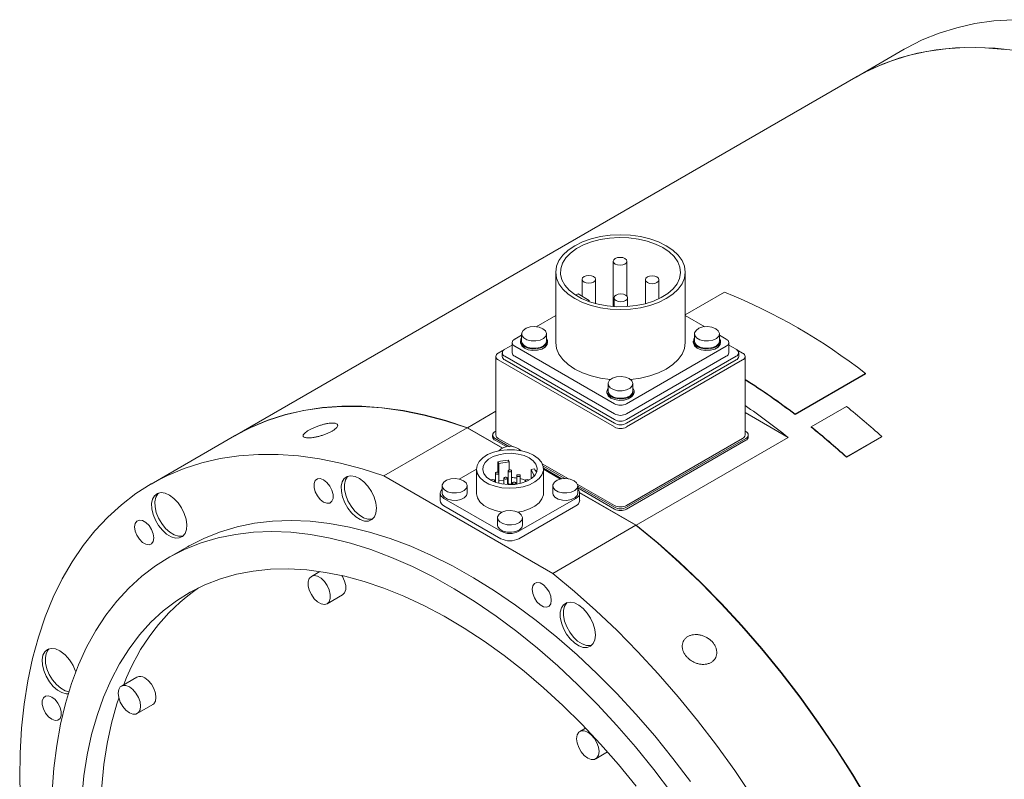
# Model space of a CAD drawing. Header units: millimetres. Extents: x 120 to 1605, y 63 to 1138.
# Tile 4 of 5: x 1102 to 1319, y 970 to 1138. Entities that reach past the tile are written whole.
import ezdxf

# ---------------------------------------------------------------- set-up
doc = ezdxf.new("R2010")
doc.units = ezdxf.units.MM
doc.header["$LTSCALE"] = 4

msp = doc.modelspace()

# ---------------------------------------------------------------- linework, layer by layer
at = {"color": 7, "linetype": 'Continuous', "lineweight": 15}
for p, q in [((1296.9, 1131.1), (1286.29, 1124.97)), ((1286.22, 1124.93), (1149.18, 1045.82)), ((1232.73, 1084.33), (1232.73, 1074.33)), ((1235.73, 1076.65), (1235.73, 1084.33)), ((1220.01, 1081.92), (1220.01, 1066.37)), ((1225.82, 1080.34), (1225.82, 1076.62)), ((1228.82, 1074.96), (1228.82, 1080.34)), ((1239.8, 1080.24), (1239.8, 1074.96)), ((1242.8, 1076.05), (1242.8, 1080.24)), ((1248.61, 1066.37), (1248.61, 1081.92)), ((1224.94, 1077.13), (1224.42, 1076.83)), ((1227.41, 1075.7), (1224.94, 1077.13)), ((1227.09, 1075.51), (1227.41, 1075.7)), ((1227.41, 1075.7), (1227.41, 1075.39)), ((1232.89, 1076.26), (1232.89, 1074.32)), ((1235.89, 1074.33), (1235.89, 1076.26)), ((1248.61, 1072.52), (1257.28, 1077.52)), ((1220.01, 1072.36), (1215.71, 1069.88)), ((1252.91, 1069.88), (1248.61, 1072.36)), ((1212.49, 1068.02), (1210.96, 1067.14)), ((1212.49, 1068.31), (1212.49, 1066.68)), ((1217.99, 1066.68), (1217.99, 1068.31)), ((1250.63, 1068.31), (1250.63, 1066.68)), ((1256.13, 1066.68), (1256.13, 1068.31)), ((1257.66, 1067.14), (1256.13, 1068.02)), ((1208.75, 1064.88), (1207.35, 1064.07)), ((1210.41, 1065.84), (1208.77, 1064.89)), ((1210.41, 1066.37), (1210.41, 1064.12)), ((1210.96, 1065.6), (1232.98, 1052.89)), ((1212.24, 1066.68), (1212.24, 1066.37)), ((1218.24, 1066.37), (1218.24, 1066.68)), ((1235.64, 1052.89), (1257.66, 1065.6)), ((1250.38, 1066.68), (1250.38, 1066.37)), ((1256.38, 1066.37), (1256.38, 1066.68)), ((1258.21, 1064.12), (1258.21, 1066.37)), ((1259.85, 1064.89), (1258.21, 1065.84)), ((1261.26, 1064.07), (1259.87, 1064.88)), ((1206.8, 1063.31), (1206.8, 1046)), ((1207.35, 1062.54), (1232.98, 1047.75)), ((1208.22, 1064.12), (1208.22, 1063.31)), ((1208.77, 1063.36), (1232.98, 1049.38)), ((1208.77, 1062.54), (1232.98, 1048.56)), ((1210.96, 1063.36), (1232.98, 1050.64)), ((1235.64, 1050.64), (1257.66, 1063.36)), ((1235.64, 1049.38), (1259.85, 1063.36)), ((1235.64, 1048.56), (1259.85, 1062.54)), ((1235.64, 1047.75), (1261.26, 1062.54)), ((1260.4, 1063.31), (1260.4, 1064.12)), ((1261.81, 1046), (1261.81, 1063.31)), ((1288.4, 1059.47), (1272.85, 1050.49)), ((1288.41, 1059.55), (1272.86, 1050.57)), ((1288.4, 1059.47), (1288.41, 1059.55)), ((1231.56, 1057.3), (1231.56, 1055.67)), ((1237.06, 1055.67), (1237.06, 1057.3)), ((1231.31, 1055.67), (1231.31, 1055.36)), ((1237.31, 1055.36), (1237.31, 1055.67)), ((1276.4, 1047.8), (1284.17, 1052.29)), ((1206.8, 1051.21), (1200.55, 1047.6)), ((1271.32, 1045.45), (1261.81, 1050.94)), ((1272.85, 1050.49), (1272.86, 1050.57)), ((1200.48, 1047.56), (1182.1, 1036.95)), ((1200.48, 1047.56), (1208.25, 1043.08)), ((1208.33, 1043.11), (1200.55, 1047.6)), ((1276.38, 1047.73), (1276.4, 1047.8)), ((1149.11, 1045.78), (1130.73, 1035.17)), ((1206.1, 1046), (1206.1, 1045.59)), ((1206.8, 1046.85), (1206.65, 1046.76)), ((1206.65, 1045.23), (1209.81, 1043.4)), ((1207.35, 1045.23), (1210.6, 1043.35)), ((1235.64, 1030.43), (1261.26, 1045.23)), ((1235.64, 1030.03), (1261.97, 1045.23)), ((1237.8, 1026.1), (1271.32, 1045.45)), ((1261.97, 1046.76), (1261.81, 1046.85)), ((1262.52, 1045.59), (1262.52, 1046)), ((1291.94, 1045.58), (1284.16, 1041.09)), ((1291.96, 1045.65), (1284.18, 1041.16)), ((1291.94, 1045.58), (1291.96, 1045.65)), ((1206.65, 1044.82), (1209.2, 1043.35)), ((1235.64, 1029.62), (1261.97, 1044.82)), ((1284.16, 1041.09), (1284.18, 1041.16)), ((1207.26, 1040.08), (1207.26, 1037.74)), ((1207.26, 1040.08), (1207.44, 1039.69)), ((1207.44, 1039.69), (1209.71, 1040.04)), ((1207.44, 1039.69), (1207.44, 1037.62)), ((1209.71, 1040.04), (1209.53, 1040.43)), ((1209.71, 1040.04), (1209.71, 1038.27)), ((1217.04, 1039.64), (1222.81, 1036.31)), ((1217.23, 1039.12), (1222.01, 1036.36)), ((1217.31, 1038.67), (1221.4, 1036.3)), ((1182.1, 1036.95), (1219.35, 1015.45)), ((1202.51, 1038.42), (1198.74, 1036.24)), ((1202.51, 1038.49), (1202.51, 1033.14)), ((1206.71, 1037.55), (1206.71, 1035.56)), ((1207.46, 1035.33), (1207.46, 1037.55)), ((1208.6, 1036.46), (1208.6, 1035.11)), ((1209.35, 1035.04), (1209.35, 1036.46)), ((1209.54, 1038.09), (1209.54, 1035.32)), ((1210.29, 1035.32), (1210.29, 1038.09)), ((1211.43, 1037), (1211.43, 1035.13)), ((1212.18, 1035.28), (1212.18, 1037)), ((1214.61, 1038.4), (1215.29, 1038.51)), ((1215.22, 1037.09), (1214.61, 1038.4)), ((1214.61, 1038.4), (1214.61, 1036.33)), ((1215.43, 1037.13), (1215.22, 1037.09)), ((1215.22, 1037.09), (1215.22, 1036.87)), ((1217.31, 1033.14), (1217.31, 1038.49)), ((1221.08, 1036.24), (1217.31, 1038.42)), ((1194.96, 1034.77), (1194.96, 1033.14)), ((1200.46, 1033.14), (1200.46, 1034.77)), ((1206.49, 1035.98), (1206.71, 1036.06)), ((1206.51, 1035.63), (1206.51, 1035.91)), ((1207.46, 1035.85), (1208.6, 1036.03)), ((1209.35, 1036.15), (1209.54, 1036.18)), ((1210.48, 1035.37), (1210.48, 1035.04)), ((1211.23, 1035.11), (1211.23, 1035.37)), ((1213.31, 1035.91), (1213.31, 1035.63)), ((1219.37, 1034.77), (1219.37, 1033.14)), ((1224.78, 1035.17), (1232.98, 1030.43)), ((1224.87, 1033.14), (1224.87, 1034.77)), ((1224.87, 1034.71), (1232.98, 1030.03)), ((1224.87, 1034.3), (1232.98, 1029.62)), ((1194.53, 1033.14), (1194.53, 1031.5)), ((1237.8, 1026.1), (1225.28, 1033.33)), ((1225.3, 1033.24), (1237.73, 1026.06)), ((1225.3, 1031.5), (1225.3, 1033.14)), ((1195.35, 1031.99), (1207.93, 1024.73)), ((1195.35, 1030.36), (1207.93, 1023.1)), ((1211.89, 1024.73), (1224.48, 1031.99)), ((1211.89, 1023.1), (1224.48, 1030.36)), ((1207.16, 1027.72), (1207.16, 1026.09)), ((1212.66, 1026.09), (1212.66, 1027.72)), ((1219.35, 1015.45), (1237.73, 1026.06)), ((1138.73, 1021.31), (1134.48, 1018.86)), ((1167.97, 1015.87), (1166.09, 1014.79)), ((1172.98, 1014.73), (1172.83, 1014.97)), ((1169.59, 1008.72), (1172.98, 1010.68)), ((1127.58, 992.55), (1124.18, 990.59)), ((1127.68, 984.53), (1131.08, 986.49)), ((1226.61, 981.3), (1225.35, 980.58)), ((1228.85, 974.51), (1231.48, 976.03))]:
    msp.add_line(p, q, dxfattribs=at)
at = {"color": 7, "linetype": 'Continuous', "lineweight": 15, "flags": 128}
for points in [[(1296.9, 1131.1), (1297.33, 1131.34), (1300.89, 1133.16), (1304.62, 1134.67), (1308.51, 1135.87), (1312.53, 1136.77), (1316.69, 1137.36), (1320.97, 1137.63)], [(1286.22, 1124.93), (1286.65, 1125.18), (1290.22, 1126.99), (1293.95, 1128.5), (1297.83, 1129.71), (1301.85, 1130.61), (1306.01, 1131.19), (1310.29, 1131.47), (1314.69, 1131.43), (1319.18, 1131.08)], [(1321.53, 1130.83), (1316.99, 1131.34), (1312.55, 1131.53), (1308.21, 1131.41), (1303.99, 1130.98), (1299.89, 1130.24), (1295.94, 1129.19), (1292.13, 1127.83), (1288.48, 1126.16), (1286.29, 1124.97)], [(1244.42, 1087.76), (1242.71, 1088.6), (1240.8, 1089.28), (1238.73, 1089.77), (1236.55, 1090.08), (1234.31, 1090.18), (1232.07, 1090.08), (1229.89, 1089.77), (1227.82, 1089.28), (1225.9, 1088.6), (1224.2, 1087.76), (1222.74, 1086.78), (1221.57, 1085.67), (1220.71, 1084.47), (1220.19, 1083.21), (1220.01, 1081.92), (1220.19, 1080.63), (1220.71, 1079.37), (1221.57, 1078.18), (1222.74, 1077.07), (1224.2, 1076.09), (1225.9, 1075.24), (1227.82, 1074.57), (1229.89, 1074.07), (1232.07, 1073.77), (1234.31, 1073.67), (1236.55, 1073.77), (1238.73, 1074.07), (1240.8, 1074.57), (1242.71, 1075.24), (1244.42, 1076.09), (1245.88, 1077.07), (1247.05, 1078.18), (1247.91, 1079.37), (1248.43, 1080.63), (1248.61, 1081.92), (1248.43, 1083.21), (1247.91, 1084.47), (1247.05, 1085.67), (1245.88, 1086.78), (1244.42, 1087.76)], [(1243.68, 1087.33), (1242.05, 1088.13), (1240.23, 1088.77), (1238.25, 1089.23), (1236.17, 1089.5), (1234.04, 1089.57), (1231.92, 1089.45), (1229.86, 1089.13), (1227.92, 1088.62), (1226.14, 1087.94), (1224.57, 1087.11), (1223.26, 1086.14), (1222.23, 1085.06), (1221.51, 1083.9), (1221.13, 1082.69), (1221.08, 1081.46), (1221.38, 1080.24), (1222.02, 1079.07), (1222.97, 1077.97), (1224.22, 1076.97), (1225.72, 1076.1), (1227.45, 1075.38), (1229.36, 1074.83), (1231.4, 1074.46), (1233.51, 1074.29), (1235.64, 1074.31), (1237.74, 1074.53), (1239.75, 1074.95), (1241.61, 1075.54), (1243.29, 1076.3), (1244.74, 1077.21), (1245.92, 1078.23), (1246.79, 1079.36), (1247.34, 1080.54), (1247.56, 1081.77), (1247.43, 1083), (1246.96, 1084.2), (1246.16, 1085.34), (1245.06, 1086.39), (1243.68, 1087.33)], [(1235.29, 1084.94), (1234.8, 1085.13), (1234.23, 1085.19), (1233.65, 1085.13), (1233.17, 1084.94), (1232.84, 1084.66), (1232.73, 1084.33), (1232.84, 1083.99), (1233.17, 1083.71), (1233.65, 1083.53), (1234.23, 1083.46), (1234.8, 1083.53), (1235.29, 1083.71), (1235.61, 1083.99), (1235.73, 1084.33), (1235.61, 1084.66), (1235.29, 1084.94)], [(1228.38, 1080.95), (1227.89, 1081.14), (1227.32, 1081.2), (1226.75, 1081.14), (1226.26, 1080.95), (1225.93, 1080.67), (1225.82, 1080.34), (1225.93, 1080.01), (1226.26, 1079.72), (1226.75, 1079.54), (1227.32, 1079.47), (1227.89, 1079.54), (1228.38, 1079.72), (1228.71, 1080.01), (1228.82, 1080.34), (1228.71, 1080.67), (1228.38, 1080.95)], [(1242.36, 1080.86), (1241.87, 1081.04), (1241.3, 1081.11), (1240.72, 1081.04), (1240.24, 1080.86), (1239.91, 1080.57), (1239.8, 1080.24), (1239.91, 1079.91), (1240.24, 1079.63), (1240.72, 1079.44), (1241.3, 1079.38), (1241.87, 1079.44), (1242.36, 1079.63), (1242.68, 1079.91), (1242.8, 1080.24), (1242.68, 1080.57), (1242.36, 1080.86)], [(1235.45, 1076.87), (1234.96, 1077.06), (1234.39, 1077.12), (1233.82, 1077.06), (1233.33, 1076.87), (1233, 1076.59), (1232.89, 1076.26), (1233, 1075.92), (1233.33, 1075.64), (1233.82, 1075.46), (1234.39, 1075.39), (1234.96, 1075.46), (1235.45, 1075.64), (1235.78, 1075.92), (1235.89, 1076.26), (1235.78, 1076.59), (1235.45, 1076.87)], [(1217.18, 1069.43), (1216.35, 1069.76), (1215.37, 1069.9), (1214.36, 1069.82), (1213.48, 1069.53), (1212.84, 1069.08), (1212.51, 1068.53), (1212.56, 1067.95), (1212.97, 1067.41), (1213.68, 1067), (1214.61, 1066.77), (1215.62, 1066.74), (1216.58, 1066.92), (1217.35, 1067.3), (1217.85, 1067.81), (1217.99, 1068.38), (1217.75, 1068.95), (1217.18, 1069.43)], [(1255.32, 1069.43), (1254.49, 1069.76), (1253.51, 1069.9), (1252.51, 1069.82), (1251.62, 1069.53), (1250.98, 1069.08), (1250.66, 1068.53), (1250.7, 1067.95), (1251.11, 1067.41), (1251.83, 1067), (1252.75, 1066.77), (1253.76, 1066.74), (1254.72, 1066.92), (1255.5, 1067.3), (1255.99, 1067.81), (1256.13, 1068.38), (1255.9, 1068.95), (1255.32, 1069.43)], [(1212.49, 1067.37), (1212.34, 1067.13), (1212.25, 1066.53), (1212.52, 1065.95), (1213.12, 1065.45), (1213.97, 1065.11), (1214.98, 1064.95), (1216.01, 1065.01), (1216.96, 1065.26), (1217.7, 1065.69), (1218.14, 1066.23), (1218.23, 1066.83), (1217.99, 1067.37)], [(1250.63, 1067.37), (1250.48, 1067.13), (1250.39, 1066.53), (1250.66, 1065.95), (1251.26, 1065.45), (1252.11, 1065.11), (1253.12, 1064.95), (1254.16, 1065.01), (1255.1, 1065.26), (1255.84, 1065.69), (1256.28, 1066.23), (1256.37, 1066.83), (1256.13, 1067.37)], [(1212.24, 1066.37), (1212.25, 1066.22), (1212.52, 1065.64), (1213.12, 1065.14), (1213.97, 1064.8), (1214.98, 1064.64), (1216.01, 1064.7), (1216.96, 1064.95), (1217.7, 1065.37), (1218.14, 1065.92), (1218.24, 1066.37)], [(1212.49, 1066.68), (1212.56, 1066.32), (1212.97, 1065.78), (1213.68, 1065.37), (1214.61, 1065.13), (1215.62, 1065.11), (1216.58, 1065.29), (1217.35, 1065.66), (1217.85, 1066.17), (1217.99, 1066.68)], [(1220.01, 1066.37), (1220.19, 1065.08), (1220.71, 1063.82), (1221.57, 1062.62), (1222.74, 1061.52), (1224.2, 1060.53), (1225.9, 1059.69), (1227.82, 1059.01), (1229.89, 1058.52), (1232.06, 1058.22)], [(1236.56, 1058.22), (1238.73, 1058.52), (1240.8, 1059.01), (1242.71, 1059.69), (1244.42, 1060.53), (1245.88, 1061.52), (1247.05, 1062.62), (1247.91, 1063.82), (1248.43, 1065.08), (1248.61, 1066.37)], [(1250.38, 1066.37), (1250.39, 1066.22), (1250.66, 1065.64), (1251.26, 1065.14), (1252.11, 1064.8), (1253.12, 1064.64), (1254.16, 1064.7), (1255.1, 1064.95), (1255.84, 1065.37), (1256.28, 1065.92), (1256.38, 1066.37)], [(1250.63, 1066.68), (1250.7, 1066.32), (1251.11, 1065.78), (1251.83, 1065.37), (1252.75, 1065.13), (1253.76, 1065.11), (1254.72, 1065.29), (1255.5, 1065.66), (1255.99, 1066.17), (1256.13, 1066.68)], [(1236.25, 1058.42), (1235.42, 1058.75), (1234.44, 1058.89), (1233.44, 1058.81), (1232.55, 1058.52), (1231.91, 1058.07), (1231.59, 1057.52), (1231.63, 1056.94), (1232.04, 1056.41), (1232.76, 1055.99), (1233.68, 1055.76), (1234.69, 1055.73), (1235.65, 1055.92), (1236.42, 1056.29), (1236.92, 1056.8), (1237.06, 1057.38), (1236.82, 1057.94), (1236.25, 1058.42)], [(1231.56, 1056.36), (1231.41, 1056.12), (1231.32, 1055.52), (1231.59, 1054.94), (1232.19, 1054.44), (1233.04, 1054.1), (1234.05, 1053.94), (1235.09, 1054), (1236.03, 1054.25), (1236.77, 1054.68), (1237.21, 1055.22), (1237.3, 1055.82), (1237.06, 1056.36)], [(1231.31, 1055.36), (1231.32, 1055.21), (1231.59, 1054.63), (1232.19, 1054.13), (1233.04, 1053.79), (1234.05, 1053.63), (1235.09, 1053.69), (1236.03, 1053.94), (1236.77, 1054.37), (1237.21, 1054.91), (1237.31, 1055.36)], [(1231.56, 1055.67), (1231.63, 1055.31), (1232.04, 1054.77), (1232.76, 1054.36), (1233.68, 1054.12), (1234.69, 1054.1), (1235.65, 1054.28), (1236.42, 1054.66), (1236.92, 1055.16), (1237.06, 1055.67)], [(1149.11, 1045.78), (1149.16, 1045.81), (1152.72, 1047.66), (1156.44, 1049.21), (1160.32, 1050.45), (1164.34, 1051.38), (1168.5, 1052), (1172.78, 1052.31), (1177.18, 1052.3), (1181.68, 1051.97), (1186.27, 1051.34), (1190.94, 1050.39), (1195.68, 1049.13), (1200.48, 1047.56)], [(1200.55, 1047.6), (1195.75, 1049.17), (1191.01, 1050.43), (1186.34, 1051.38), (1181.75, 1052.01), (1177.25, 1052.34), (1172.85, 1052.35), (1168.57, 1052.04), (1164.41, 1051.42), (1160.39, 1050.49), (1156.51, 1049.25), (1152.79, 1047.7), (1149.23, 1045.85), (1149.18, 1045.82)], [(1101.89, 964.42), (1101.73, 970.18), (1101.81, 975.8), (1102.14, 981.27), (1102.71, 986.58), (1103.52, 991.7), (1104.57, 996.64), (1105.86, 1001.37), (1107.38, 1005.88), (1109.13, 1010.17), (1111.1, 1014.22), (1113.3, 1018.03), (1115.71, 1021.58), (1118.33, 1024.86), (1121.16, 1027.87), (1124.18, 1030.6), (1127.38, 1033.05), (1130.77, 1035.2), (1134.33, 1037.05), (1138.06, 1038.6), (1141.93, 1039.84), (1145.96, 1040.77), (1150.11, 1041.39), (1154.4, 1041.69), (1158.79, 1041.68), (1163.29, 1041.36), (1167.88, 1040.72), (1172.56, 1039.77), (1177.3, 1038.52), (1182.1, 1036.95)], [(1215.15, 1041.51), (1213.9, 1042.09), (1212.47, 1042.5), (1210.91, 1042.72), (1209.31, 1042.74), (1207.74, 1042.57), (1206.27, 1042.2), (1204.97, 1041.67), (1203.9, 1040.98), (1203.12, 1040.17), (1202.65, 1039.29), (1202.52, 1038.37), (1202.73, 1037.45), (1203.28, 1036.59), (1204.15, 1035.81), (1205.28, 1035.16), (1206.63, 1034.66), (1208.13, 1034.34), (1209.71, 1034.22), (1211.31, 1034.29), (1212.84, 1034.56), (1214.23, 1035.02), (1215.42, 1035.63), (1216.36, 1036.38), (1216.99, 1037.23), (1217.29, 1038.14), (1217.25, 1039.06), (1216.86, 1039.96), (1216.15, 1040.79), (1215.15, 1041.51)], [(1214.16, 1040.93), (1213.02, 1041.45), (1211.7, 1041.79), (1210.28, 1041.94), (1208.83, 1041.89), (1207.45, 1041.64), (1206.21, 1041.21), (1205.19, 1040.62), (1204.44, 1039.91), (1204.01, 1039.11), (1203.92, 1038.28), (1204.19, 1037.46), (1204.78, 1036.69), (1205.67, 1036.04), (1206.81, 1035.52), (1208.13, 1035.18), (1209.55, 1035.03), (1211, 1035.08), (1212.38, 1035.33), (1213.61, 1035.76), (1214.64, 1036.35), (1215.39, 1037.06), (1215.82, 1037.86), (1215.9, 1038.69), (1215.64, 1039.52), (1215.05, 1040.28), (1214.16, 1040.93)], [(1179.93, 1032.28), (1179.34, 1033.52), (1178.58, 1034.66), (1177.69, 1035.63), (1176.73, 1036.37), (1175.76, 1036.84), (1174.83, 1037), (1174.02, 1036.85), (1173.37, 1036.39), (1172.92, 1035.65), (1172.7, 1034.68), (1172.72, 1033.54), (1172.98, 1032.31), (1173.47, 1031.05), (1174.15, 1029.85), (1174.98, 1028.79), (1175.92, 1027.93), (1176.89, 1027.32), (1177.84, 1027), (1178.72, 1027), (1179.45, 1027.31), (1180.01, 1027.91), (1180.35, 1028.77), (1180.45, 1029.83), (1180.31, 1031.03), (1179.93, 1032.28)], [(1174.19, 1036.91), (1174.08, 1036.79), (1173.63, 1036.06), (1173.4, 1035.09), (1173.42, 1033.95), (1173.69, 1032.72), (1174.17, 1031.46), (1174.86, 1030.26), (1175.69, 1029.2), (1176.62, 1028.33), (1177.6, 1027.73), (1178.55, 1027.41), (1179.42, 1027.41), (1179.64, 1027.46)], [(1207.35, 1037.7), (1207.23, 1037.75), (1207.08, 1037.76), (1206.94, 1037.75), (1206.82, 1037.7), (1206.74, 1037.63), (1206.71, 1037.55), (1206.74, 1037.47), (1206.82, 1037.4), (1206.94, 1037.35), (1207.08, 1037.33), (1207.23, 1037.35), (1207.35, 1037.4), (1207.43, 1037.47), (1207.46, 1037.55), (1207.43, 1037.63), (1207.35, 1037.7)], [(1209.24, 1036.61), (1209.11, 1036.66), (1208.97, 1036.67), (1208.83, 1036.66), (1208.7, 1036.61), (1208.62, 1036.54), (1208.6, 1036.46), (1208.62, 1036.38), (1208.7, 1036.31), (1208.83, 1036.26), (1208.97, 1036.24), (1209.11, 1036.26), (1209.24, 1036.31), (1209.32, 1036.38), (1209.35, 1036.46), (1209.32, 1036.54), (1209.24, 1036.61)], [(1210.18, 1038.25), (1210.06, 1038.29), (1209.91, 1038.31), (1209.77, 1038.29), (1209.65, 1038.25), (1209.57, 1038.18), (1209.54, 1038.09), (1209.57, 1038.01), (1209.65, 1037.94), (1209.77, 1037.89), (1209.91, 1037.88), (1210.06, 1037.89), (1210.18, 1037.94), (1210.26, 1038.01), (1210.29, 1038.09), (1210.26, 1038.18), (1210.18, 1038.25)], [(1212.07, 1037.16), (1211.95, 1037.2), (1211.8, 1037.22), (1211.66, 1037.2), (1211.54, 1037.16), (1211.46, 1037.09), (1211.43, 1037), (1211.46, 1036.92), (1211.54, 1036.85), (1211.66, 1036.8), (1211.8, 1036.79), (1211.95, 1036.8), (1212.07, 1036.85), (1212.15, 1036.92), (1212.18, 1037), (1212.15, 1037.09), (1212.07, 1037.16)], [(1170.64, 1033.8), (1170.16, 1034.72), (1169.52, 1035.52), (1168.8, 1036.09), (1168.07, 1036.36), (1167.43, 1036.3), (1166.96, 1035.92), (1166.71, 1035.27), (1166.71, 1034.42), (1166.96, 1033.47), (1167.43, 1032.55), (1168.07, 1031.75), (1168.8, 1031.19), (1169.52, 1030.91), (1170.16, 1030.97), (1170.64, 1031.35), (1170.89, 1032), (1170.89, 1032.85), (1170.64, 1033.8)], [(1199.65, 1035.89), (1198.82, 1036.22), (1197.84, 1036.36), (1196.84, 1036.28), (1195.95, 1035.99), (1195.31, 1035.54), (1194.99, 1034.99), (1195.03, 1034.41), (1195.44, 1033.87), (1196.16, 1033.46), (1197.08, 1033.23), (1198.09, 1033.2), (1199.05, 1033.38), (1199.83, 1033.76), (1200.32, 1034.27), (1200.46, 1034.84), (1200.23, 1035.41), (1199.65, 1035.89)], [(1206.4, 1036.07), (1206.28, 1036.11), (1206.14, 1036.13), (1205.99, 1036.11), (1205.87, 1036.07), (1205.79, 1036), (1205.78, 1035.98)], [(1206.3, 1035.72), (1206.4, 1035.76), (1206.48, 1035.83), (1206.51, 1035.91), (1206.48, 1036), (1206.4, 1036.07)], [(1209.54, 1035.32), (1209.57, 1035.23), (1209.65, 1035.16), (1209.77, 1035.12), (1209.91, 1035.1), (1210.06, 1035.12), (1210.18, 1035.16), (1210.26, 1035.23), (1210.29, 1035.32)], [(1211.12, 1035.52), (1211, 1035.57), (1210.86, 1035.59), (1210.71, 1035.57), (1210.59, 1035.52), (1210.51, 1035.45), (1210.48, 1035.37), (1210.51, 1035.29), (1210.59, 1035.22), (1210.71, 1035.17), (1210.86, 1035.15), (1211, 1035.17), (1211.12, 1035.22), (1211.2, 1035.29), (1211.23, 1035.37), (1211.2, 1035.45), (1211.12, 1035.52)], [(1212.18, 1036.35), (1212.91, 1036.14), (1213.33, 1035.98)], [(1213.96, 1036.07), (1213.83, 1036.11), (1213.69, 1036.13), (1213.55, 1036.11), (1213.42, 1036.07), (1213.34, 1036), (1213.31, 1035.91), (1213.34, 1035.83), (1213.42, 1035.76), (1213.52, 1035.72)], [(1214.05, 1035.98), (1214.04, 1036), (1213.96, 1036.07)], [(1224.06, 1035.89), (1223.23, 1036.22), (1222.25, 1036.36), (1221.24, 1036.28), (1220.36, 1035.99), (1219.72, 1035.54), (1219.4, 1034.99), (1219.44, 1034.41), (1219.85, 1033.87), (1220.56, 1033.46), (1221.49, 1033.23), (1222.5, 1033.2), (1223.46, 1033.38), (1224.23, 1033.76), (1224.73, 1034.27), (1224.87, 1034.84), (1224.63, 1035.41), (1224.06, 1035.89)], [(1136.67, 1031.01), (1135.77, 1031.96), (1134.8, 1032.68), (1133.83, 1033.12), (1132.92, 1033.26), (1132.12, 1033.08), (1131.48, 1032.59), (1131.05, 1031.84), (1130.85, 1030.85), (1130.89, 1029.7), (1131.17, 1028.46), (1131.67, 1027.21), (1132.37, 1026.02), (1133.21, 1024.97), (1134.15, 1024.12), (1135.13, 1023.54), (1136.08, 1023.25), (1136.94, 1023.27), (1137.67, 1023.6), (1138.21, 1024.23), (1138.53, 1025.11), (1138.61, 1026.18), (1138.44, 1027.39), (1138.05, 1028.64), (1137.44, 1029.88), (1136.67, 1031.01)], [(1132.35, 1033.17), (1132.19, 1033), (1131.76, 1032.24), (1131.55, 1031.26), (1131.59, 1030.11), (1131.88, 1028.87), (1132.38, 1027.62), (1133.08, 1026.43), (1133.92, 1025.38), (1134.86, 1024.53), (1135.84, 1023.95), (1136.78, 1023.65), (1137.65, 1023.68), (1137.8, 1023.72)], [(1194.96, 1034), (1194.74, 1033.76), (1194.58, 1033.45), (1194.53, 1033.14), (1194.58, 1032.82), (1194.74, 1032.52), (1195, 1032.24), (1195.35, 1031.99)], [(1194.96, 1033.14), (1195.03, 1032.77), (1195.44, 1032.24), (1196.16, 1031.83), (1197.08, 1031.59), (1198.09, 1031.56), (1199.05, 1031.75), (1199.83, 1032.12), (1200.32, 1032.63), (1200.46, 1033.14)], [(1202.51, 1033.14), (1202.52, 1033.02), (1202.73, 1032.11), (1203.28, 1031.24), (1204.15, 1030.46), (1205.28, 1029.81), (1206.63, 1029.31), (1208.13, 1028.99), (1208.23, 1028.98)], [(1211.6, 1028.98), (1212.84, 1029.21), (1214.23, 1029.67), (1215.42, 1030.28), (1216.36, 1031.03), (1216.99, 1031.88), (1217.29, 1032.79), (1217.31, 1033.14)], [(1219.37, 1033.14), (1219.44, 1032.77), (1219.85, 1032.24), (1220.56, 1031.83), (1221.49, 1031.59), (1222.5, 1031.56), (1223.46, 1031.75), (1224.23, 1032.12), (1224.73, 1032.63), (1224.87, 1033.14)], [(1224.48, 1031.99), (1224.83, 1032.24), (1225.09, 1032.52), (1225.25, 1032.82), (1225.3, 1033.14), (1225.25, 1033.45), (1225.09, 1033.76), (1224.87, 1034)], [(1211.86, 1028.85), (1211.02, 1029.18), (1210.04, 1029.31), (1209.04, 1029.23), (1208.16, 1028.95), (1207.51, 1028.5), (1207.19, 1027.94), (1207.24, 1027.36), (1207.65, 1026.83), (1208.36, 1026.42), (1209.28, 1026.18), (1210.29, 1026.15), (1211.25, 1026.34), (1212.03, 1026.71), (1212.52, 1027.22), (1212.66, 1027.8), (1212.43, 1028.37), (1211.86, 1028.85)], [(1130.28, 1025.99), (1129.59, 1026.68), (1128.85, 1027.11), (1128.16, 1027.22), (1127.6, 1026.99), (1127.23, 1026.47), (1127.1, 1025.71), (1127.23, 1024.79), (1127.6, 1023.85), (1128.16, 1022.97), (1128.85, 1022.28), (1129.59, 1021.86), (1130.28, 1021.75), (1130.85, 1021.97), (1131.21, 1022.49), (1131.34, 1023.26), (1131.21, 1024.17), (1130.85, 1025.12), (1130.28, 1025.99)], [(1138.73, 1021.31), (1139.13, 1021.54), (1142.51, 1023.25), (1146.05, 1024.64), (1149.75, 1025.73), (1153.58, 1026.51), (1157.55, 1026.97), (1161.64, 1027.12), (1165.84, 1026.95), (1170.13, 1026.47), (1174.51, 1025.68), (1178.96, 1024.57), (1183.47, 1023.15), (1188.04, 1021.43), (1192.63, 1019.41), (1197.25, 1017.1), (1201.88, 1014.5), (1206.5, 1011.62), (1211.11, 1008.46), (1215.69, 1005.04), (1220.23, 1001.37), (1224.72, 997.46), (1229.13, 993.31), (1233.47, 988.94), (1237.72, 984.36), (1241.86, 979.59), (1245.89, 974.63), (1249.79, 969.5)], [(1207.16, 1026.09), (1207.24, 1025.73), (1207.65, 1025.19), (1208.36, 1024.78), (1209.28, 1024.55), (1210.29, 1024.52), (1211.25, 1024.7), (1212.03, 1025.08), (1212.52, 1025.59), (1212.66, 1026.09)], [(1237.73, 1026.06), (1242.53, 1022.08), (1247.27, 1017.87), (1251.94, 1013.42), (1256.54, 1008.76), (1261.04, 1003.89), (1265.43, 998.82), (1269.71, 993.57), (1273.87, 988.15), (1277.89, 982.57), (1281.77, 976.86), (1285.5, 971.01), (1289.06, 965.05)], [(1289.13, 965.09), (1285.57, 971.05), (1281.84, 976.9), (1277.97, 982.62), (1273.94, 988.19), (1269.78, 993.61), (1265.5, 998.86), (1261.11, 1003.93), (1256.61, 1008.8), (1252.02, 1013.46), (1247.34, 1017.91), (1242.6, 1022.12), (1237.8, 1026.1)], [(1108.92, 967.36), (1109.29, 972.48), (1109.9, 977.43), (1110.75, 982.19), (1111.84, 986.76), (1113.16, 991.11), (1114.72, 995.25), (1116.5, 999.15), (1118.51, 1002.81), (1120.74, 1006.21), (1123.18, 1009.35), (1125.82, 1012.21), (1128.65, 1014.8), (1131.68, 1017.09), (1134.89, 1019.1), (1138.27, 1020.8), (1141.81, 1022.19), (1145.5, 1023.28), (1149.34, 1024.06), (1153.31, 1024.52), (1157.4, 1024.67), (1161.59, 1024.51), (1165.89, 1024.02), (1170.27, 1023.23), (1174.72, 1022.12), (1179.23, 1020.7), (1183.79, 1018.98), (1188.39, 1016.96), (1193.01, 1014.65), (1197.64, 1012.05), (1202.26, 1009.17), (1206.87, 1006.01), (1211.45, 1002.59), (1215.99, 998.92), (1220.47, 995.01), (1224.89, 990.86), (1229.23, 986.49), (1233.48, 981.91), (1237.62, 977.14), (1241.65, 972.18), (1245.55, 967.05)], [(1237.78, 968.52), (1233.89, 973.25), (1229.89, 977.79), (1225.79, 982.14), (1221.61, 986.27), (1217.35, 990.19), (1213.02, 993.86), (1208.65, 997.29), (1204.24, 1000.47), (1199.81, 1003.37), (1195.37, 1006.01), (1190.93, 1008.36), (1186.51, 1010.42), (1182.12, 1012.19), (1177.77, 1013.66), (1173.47, 1014.82), (1169.25, 1015.67), (1165.1, 1016.22), (1161.05, 1016.45), (1157.11, 1016.36), (1153.28, 1015.97), (1149.58, 1015.26), (1146.03, 1014.24), (1142.62, 1012.92), (1139.37, 1011.29), (1136.3, 1009.37), (1133.4, 1007.15), (1130.69, 1004.65), (1128.18, 1001.87), (1125.87, 998.82), (1123.77, 995.5), (1121.89, 991.94), (1120.24, 988.14), (1118.81, 984.11), (1117.61, 979.86), (1116.64, 975.41), (1115.92, 970.77), (1115.43, 965.95)], [(1169.59, 1012.77), (1168.96, 1013.65), (1168.23, 1014.36), (1167.45, 1014.8), (1166.71, 1014.95), (1166.09, 1014.79), (1165.63, 1014.33), (1165.39, 1013.61), (1165.39, 1012.72), (1165.63, 1011.73), (1166.09, 1010.75), (1166.71, 1009.86), (1167.45, 1009.16), (1168.23, 1008.71), (1168.96, 1008.56), (1169.59, 1008.72), (1170.04, 1009.19), (1170.28, 1009.9), (1170.28, 1010.79), (1170.04, 1011.78), (1169.59, 1012.77)], [(1172.98, 1010.68), (1172.98, 1010.68), (1173.44, 1011.14), (1173.68, 1011.86), (1173.68, 1012.75), (1173.44, 1013.74), (1172.98, 1014.73)], [(1219.35, 1015.45), (1224.15, 1011.47), (1228.89, 1007.25), (1233.56, 1002.81), (1238.15, 998.15), (1242.65, 993.27), (1247.05, 988.21), (1251.33, 982.96), (1255.49, 977.54), (1259.51, 971.96), (1263.39, 966.24)], [(1219.05, 1009.49), (1218.92, 1010.4), (1218.55, 1011.35), (1217.99, 1012.22), (1217.3, 1012.91), (1216.56, 1013.34), (1215.87, 1013.45), (1215.3, 1013.23), (1214.94, 1012.7), (1214.81, 1011.94), (1214.94, 1011.03), (1215.3, 1010.08), (1215.87, 1009.2), (1216.56, 1008.51), (1217.3, 1008.09), (1217.99, 1007.98), (1218.55, 1008.2), (1218.92, 1008.72), (1219.05, 1009.49)], [(1228.77, 1001.84), (1228.65, 1003.03), (1228.29, 1004.28), (1227.71, 1005.53), (1226.96, 1006.68), (1226.08, 1007.67), (1225.12, 1008.43), (1224.15, 1008.92), (1223.22, 1009.11), (1222.4, 1008.98), (1221.73, 1008.54), (1221.26, 1007.83), (1221.02, 1006.88), (1221.02, 1005.75), (1221.26, 1004.52), (1221.73, 1003.26), (1222.4, 1002.06), (1223.22, 1000.98), (1224.15, 1000.1), (1225.12, 999.46), (1226.08, 999.12), (1226.96, 999.09), (1227.71, 999.38), (1228.29, 999.96), (1228.65, 1000.8), (1228.77, 1001.84)], [(1222.51, 1009.02), (1222.44, 1008.95), (1221.97, 1008.24), (1221.73, 1007.29), (1221.73, 1006.16), (1221.97, 1004.93), (1222.44, 1003.67), (1223.11, 1002.47), (1223.93, 1001.39), (1224.86, 1000.51), (1225.83, 999.87), (1226.79, 999.53), (1227.67, 999.5), (1227.96, 999.57)], [(1110.56, 998.36), (1109.6, 998.77), (1108.69, 998.88), (1107.9, 998.68), (1107.28, 998.17), (1106.87, 997.39), (1106.68, 996.39), (1106.74, 995.23), (1107.04, 993.99), (1107.57, 992.73), (1108.28, 991.55), (1109.13, 990.52), (1110.08, 989.69), (1111.05, 989.13), (1112, 988.86), (1112.43, 988.85)], [(1108.19, 998.79), (1107.99, 998.58), (1107.57, 997.8), (1107.39, 996.8), (1107.45, 995.64), (1107.75, 994.39), (1108.27, 993.14), (1108.99, 991.96), (1109.84, 990.93), (1110.78, 990.1), (1111.76, 989.54), (1112.57, 989.29)], [(1131.08, 986.49), (1131.33, 986.68), (1131.68, 987.27), (1131.8, 988.09), (1131.68, 989.04), (1131.33, 990.04), (1130.78, 990.99), (1130.09, 991.79), (1129.33, 992.37)], [(1125.93, 990.42), (1125.17, 990.72), (1124.48, 990.71), (1123.93, 990.39), (1123.58, 989.8), (1123.46, 988.99), (1123.58, 988.03), (1123.93, 987.03), (1124.48, 986.09), (1125.17, 985.28), (1125.93, 984.7), (1126.7, 984.4), (1127.39, 984.41), (1127.94, 984.72), (1128.29, 985.32), (1128.41, 986.13), (1128.29, 987.08), (1127.94, 988.08), (1127.39, 989.03), (1126.7, 989.83), (1125.93, 990.42)], [(1108.8, 988.15), (1108.08, 988.42), (1107.44, 988.37), (1106.96, 987.99), (1106.71, 987.34), (1106.71, 986.48), (1106.96, 985.54), (1107.44, 984.61), (1108.08, 983.82), (1108.8, 983.25), (1109.53, 982.98), (1110.17, 983.04), (1110.64, 983.42), (1110.89, 984.07), (1110.89, 984.92), (1110.64, 985.87), (1110.17, 986.79), (1109.53, 987.59), (1108.8, 988.15)], [(1123.61, 987.92), (1123.19, 986.64), (1121.99, 982.39), (1121.03, 977.94), (1120.3, 973.3), (1119.82, 968.48), (1119.58, 963.5), (1119.58, 958.37), (1119.82, 953.1), (1120.3, 947.72), (1121.03, 942.25), (1121.99, 936.68), (1123.19, 931.05), (1124.62, 925.37), (1125.33, 922.82)], [(1229.57, 976.12), (1229.45, 977.07), (1229.1, 978.07), (1228.55, 979.02), (1227.86, 979.82), (1227.1, 980.4), (1226.33, 980.7), (1225.64, 980.7), (1225.1, 980.38), (1224.75, 979.79), (1224.62, 978.97), (1224.75, 978.02), (1225.1, 977.02), (1225.64, 976.07), (1226.33, 975.27), (1227.1, 974.69), (1227.86, 974.39), (1228.55, 974.39), (1229.1, 974.71), (1229.45, 975.3), (1229.57, 976.12)]]:
    msp.add_lwpolyline(points, dxfattribs=at)
at = {"color": 7, "linetype": 'Continuous', "lineweight": 15}
for centre, radius, start, end in [((1207.64, 955.58), 131.66, 52.1558, 67.8496), ((1211.25, 1066.37), 0.821, 110.7834, 249.2166), ((1257.37, 1066.37), 0.821, 290.7832, 69.2168), ((1209.06, 1064.12), 0.821, 110.7834, 249.2166), ((1259.56, 1064.12), 0.821, 290.7837, 69.2164), ((1207.65, 1063.31), 0.821, 110.7834, 249.2166), ((1209.16, 1063.4), 0.946, 185.6949, 245.6252), ((1211.35, 1064.22), 0.946, 185.6949, 245.6252), ((1257.27, 1064.22), 0.946, 294.3744, 354.3053), ((1259.46, 1063.4), 0.946, 294.3743, 354.3057), ((1260.97, 1063.31), 0.821, 290.7833, 69.2164), ((1180.49, 929.48), 152.3, 52.663, 57.7242), ((1180.54, 929.49), 152.19, 52.663, 57.7227), ((1234.31, 1055.45), 2.89, 242.6097, 297.3903), ((1172.07, 921.43), 158.84, 51.3307, 55.5983), ((1171.79, 912.68), 179.22, 47.896, 51.1673), ((1234.31, 1053.21), 2.89, 242.6097, 297.3903), ((1234.31, 1051.94), 2.89, 242.6097, 297.3903), ((1234.31, 1051.13), 2.89, 242.6097, 297.3903), ((1234.31, 1050.31), 2.89, 242.6097, 297.3903), ((1164.08, 908.21), 179.1, 47.8961, 51.1673), ((1164.01, 908.19), 179.22, 47.896, 51.1673), ((1207.04, 1045.68), 0.946, 185.6945, 245.6257), ((1206.94, 1046), 0.821, 110.7835, 249.2166), ((1207.74, 1046.09), 0.946, 185.6949, 245.6252), ((1260.87, 1046.09), 0.946, 294.3744, 354.3054), ((1261.68, 1046), 0.821, 290.7836, 69.2162), ((1261.58, 1045.68), 0.946, 294.3747, 354.3052), ((1209.91, 1039.88), 3.61, 46.8528, 133.1472), ((1209.85, 1030.8), 9.63, 91.9459, 105.6402), ((1209.93, 1026.49), 10.11, 81.4814, 87.9593), ((1213.25, 1036.72), 2.72, 21.7721, 41.1213), ((1195.93, 1031.64), 1.41, 185.6948, 245.6253), ((1223.9, 1031.64), 1.41, 294.3746, 354.3052), ((1234.31, 1033), 2.89, 242.6097, 297.3903), ((1234.31, 1032.59), 2.89, 242.6097, 297.3903), ((1234.31, 1032.18), 2.89, 242.6097, 297.3903), ((1209.91, 1028.55), 4.3, 242.6097, 297.3903), ((1209.91, 1026.92), 4.3, 242.6097, 297.3903), ((1166.88, 975.37), 44.94, 124.8283, 159.7991), ((1105.97, 991.2), 8.5, 17.0906, 57.3023), ((1128.31, 991.01), 1.7, 53.1993, 115.4902)]:
    msp.add_arc(centre, radius, start, end, dxfattribs=at)
for points in [[(1170.66, 1046.84), (1170.47, 1046.73), (1170.27, 1046.62), (1169.84, 1046.42), (1169.61, 1046.32), (1169.14, 1046.13), (1168.9, 1046.04), (1168.4, 1045.88), (1168.15, 1045.8), (1167.65, 1045.67), (1167.4, 1045.61), (1166.91, 1045.51), (1166.67, 1045.47), (1166.22, 1045.4), (1166.01, 1045.38), (1165.6, 1045.35), (1165.42, 1045.35), (1165.08, 1045.36), (1164.93, 1045.38), (1164.68, 1045.43), (1164.57, 1045.46), (1164.4, 1045.55), (1164.34, 1045.61), (1164.27, 1045.73), (1164.26, 1045.8), (1164.29, 1045.95), (1164.32, 1046.04), (1164.45, 1046.21), (1164.53, 1046.31), (1164.75, 1046.51), (1164.88, 1046.61), (1165.17, 1046.82), (1165.35, 1046.93), (1165.71, 1047.14), (1165.91, 1047.25), (1166.34, 1047.46), (1166.57, 1047.56), (1167.04, 1047.76), (1167.28, 1047.85), (1167.77, 1048.03), (1168.02, 1048.11), (1168.52, 1048.26), (1168.77, 1048.33), (1169.25, 1048.44), (1169.48, 1048.49), (1169.93, 1048.56), (1170.15, 1048.59), (1170.55, 1048.62), (1170.73, 1048.63), (1171.07, 1048.61), (1171.22, 1048.6), (1171.48, 1048.54), (1171.59, 1048.5), (1171.76, 1048.4), (1171.82, 1048.34), (1171.9, 1048.21), (1171.91, 1048.13), (1171.89, 1047.96), (1171.85, 1047.87), (1171.73, 1047.68), (1171.65, 1047.58), (1171.44, 1047.37), (1171.31, 1047.27), (1171.01, 1047.05), (1170.84, 1046.94), (1170.66, 1046.84)], [(1254.3, 995.79), (1254.11, 995.68), (1253.91, 995.6), (1253.48, 995.46), (1253.26, 995.41), (1252.79, 995.36), (1252.55, 995.36), (1252.06, 995.39), (1251.8, 995.43), (1251.31, 995.55), (1251.06, 995.63), (1250.58, 995.82), (1250.34, 995.94), (1249.89, 996.21), (1249.68, 996.36), (1249.28, 996.69), (1249.09, 996.86), (1248.76, 997.24), (1248.61, 997.43), (1248.35, 997.84), (1248.24, 998.05), (1248.07, 998.47), (1248.01, 998.69), (1247.93, 999.12), (1247.92, 999.33), (1247.94, 999.74), (1247.98, 999.94), (1248.1, 1000.32), (1248.18, 1000.5), (1248.39, 1000.84), (1248.52, 1001), (1248.81, 1001.28), (1248.99, 1001.4), (1249.35, 1001.62), (1249.55, 1001.71), (1249.98, 1001.84), (1250.21, 1001.89), (1250.68, 1001.95), (1250.93, 1001.96), (1251.43, 1001.93), (1251.68, 1001.9), (1252.18, 1001.79), (1252.43, 1001.71), (1252.91, 1001.53), (1253.15, 1001.41), (1253.6, 1001.15), (1253.82, 1001), (1254.22, 1000.68), (1254.41, 1000.51), (1254.75, 1000.13), (1254.89, 999.93), (1255.15, 999.52), (1255.26, 999.31), (1255.43, 998.88), (1255.49, 998.66), (1255.56, 998.23), (1255.57, 998.01), (1255.54, 997.59), (1255.5, 997.39), (1255.38, 997), (1255.3, 996.81), (1255.08, 996.47), (1254.95, 996.31), (1254.65, 996.02), (1254.48, 995.9), (1254.3, 995.79)]]:
    msp.add_open_spline(points, degree=3, knots=[0, 0, 0, 0, 0.03125, 0.03125, 0.0625, 0.0625, 0.09375, 0.09375, 0.125, 0.125, 0.15625, 0.15625, 0.1875, 0.1875, 0.21875, 0.21875, 0.25, 0.25, 0.28125, 0.28125, 0.3125, 0.3125, 0.34375, 0.34375, 0.375, 0.375, 0.40625, 0.40625, 0.4375, 0.4375, 0.46875, 0.46875, 0.5, 0.5, 0.53125, 0.53125, 0.5625, 0.5625, 0.59375, 0.59375, 0.625, 0.625, 0.65625, 0.65625, 0.6875, 0.6875, 0.71875, 0.71875, 0.75, 0.75, 0.78125, 0.78125, 0.8125, 0.8125, 0.84375, 0.84375, 0.875, 0.875, 0.90625, 0.90625, 0.9375, 0.9375, 0.96875, 0.96875, 1, 1, 1, 1], dxfattribs=at)

doc.saveas('drawing.dxf')
